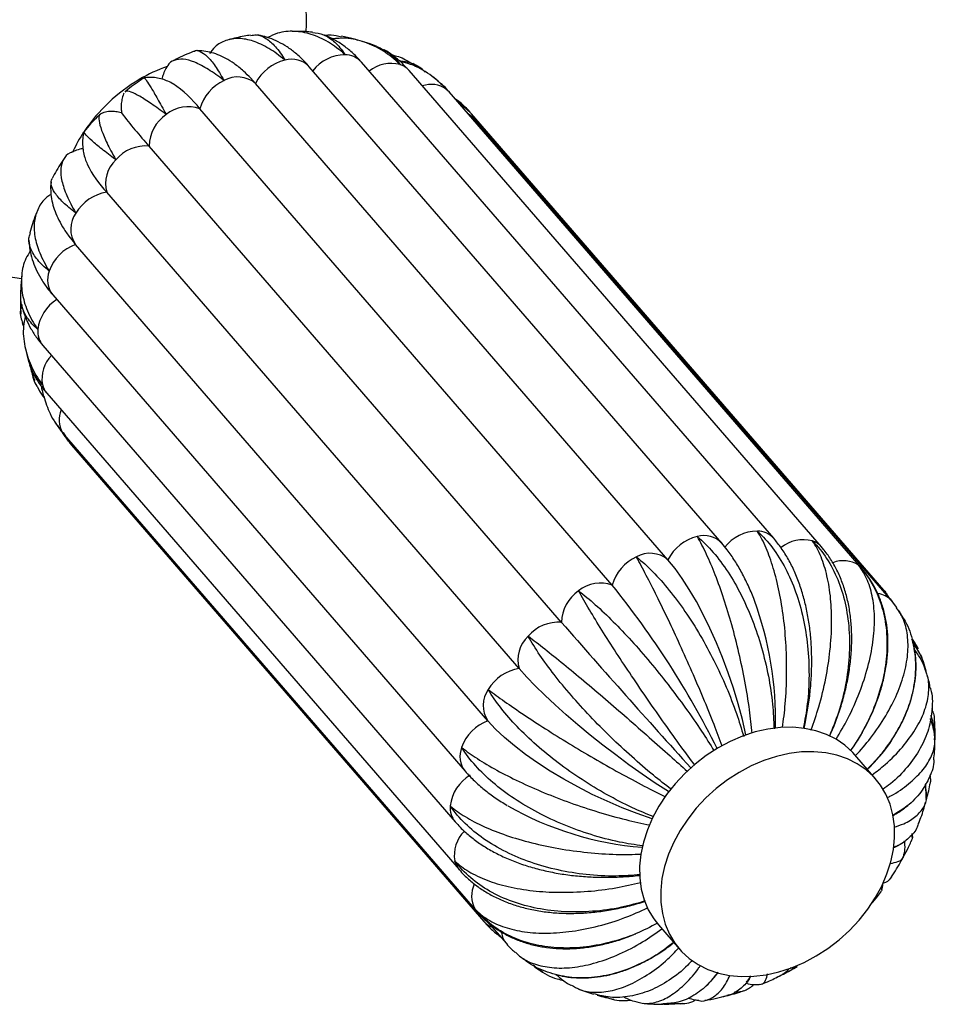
# Paper-space layout '_Normal a' of a CAD drawing. Header units: millimetres. Extents: x -353 to 353, y -227 to 1579.
# Tile 3 of 4: x -6 to 205, y -227 to 0. Entities that reach past the tile are written whole.
import ezdxf

# ---------------------------------------------------------------- set-up
doc = ezdxf.new("R2010")
doc.units = ezdxf.units.MM

psp = doc.layouts.new('_Normal a')

# ---------------------------------------------------------------- linework, layer by layer
at = {"color": 7, "linetype": 'Continuous', "lineweight": 25}
for p, q in [((155.94, -120.85), (60.68, -10.85)), ((167.97, -119.76), (72.7, -9.76)), ((48.25, -14.7), (47.1, -13.43)), ((178.98, -121.74), (83.72, -11.74)), ((90.35, -14.1), (89.08, -13.13)), ((143.51, -124.7), (48.25, -14.7)), ((188.25, -126.64), (92.99, -16.64)), ((130.66, -130.58), (35.4, -20.58)), ((193.42, -131.74), (98.16, -21.74)), ((98.29, -21.89), (98.16, -21.74)), ((195.13, -134.15), (99.87, -24.15)), ((118.94, -139.16), (23.67, -29.16)), ((109.14, -149.84), (13.88, -39.84)), ((6.67, -51.89), (6.43, -51.6)), ((101.94, -161.89), (6.67, -51.89)), ((1.4, -63.53), (96.67, -173.53)), ((-4.95, -75.66), (-4.2, -78.93)), ((-0.88, -75.24), (94.38, -185.24)), ((-3.56, -80.64), (-3.86, -79.75)), ((0.02, -86.26), (95.28, -196.26)), ((1.84, -92.75), (2.44, -93.74)), ((2.8, -94.26), (4.05, -95.85)), ((3.85, -95.3), (5.39, -97.75)), ((4.05, -95.85), (99.31, -205.85)), ((5.07, -97.3), (4.3, -96.15)), ((5.03, -97.33), (5.26, -97.61)), ((5.37, -97.77), (5.76, -98.26)), ((5.63, -98.11), (5.76, -98.26)), ((5.76, -98.26), (101.03, -208.26)), ((193.82, -132.23), (193.42, -131.74)), ((194.14, -132.68), (193.92, -132.39)), ((196.38, -135.73), (195.13, -134.15)), ((199.98, -143.39), (201.36, -145.28)), ((191.55, -175.36), (186.67, -169.73)), ((203.2, -179.86), (203.11, -176.35)), ((196.38, -190.83), (197.37, -190.28)), ((192.72, -200.39), (192.9, -201.06)), ((101.79, -208.27), (106.2, -213.36)), ((141.32, -209), (146.2, -214.64)), ((122.87, -223.84), (126.29, -225))]:
    psp.add_line(p, q, dxfattribs=at)
at = {"color": 8, "linetype": 'Continuous', "lineweight": 25}
for p, q in [((4.05, -95.85), (3.66, -95.33)), ((193.55, -131.89), (193.42, -131.74)), ((99.31, -205.85), (98.92, -205.33))]:
    psp.add_line(p, q, dxfattribs=at)
at = {"color": 8, "linetype": 'Continuous', "lineweight": 25, "flags": 128}
for points in [[(92.32, -16.01), (92.95, -16.6), (92.99, -16.64)], [(98.92, -22.97), (98.76, -22.62), (98.29, -21.89)], [(187.59, -126.01), (188.21, -126.6), (188.25, -126.64)], [(194.24, -133.12), (194.02, -132.62), (193.55, -131.89)]]:
    psp.add_lwpolyline(points, dxfattribs=at)
at = {"color": 7, "linetype": 'Continuous', "lineweight": 25, "flags": 128}
for points in [[(161.55, -165.16), (161.55, -165.14), (160.71, -161.59), (159.73, -158), (158.63, -154.4), (157.42, -150.82), (156.11, -147.29), (154.71, -143.86), (153.23, -140.54), (151.69, -137.37), (150.09, -134.38), (148.46, -131.59), (146.82, -129.03), (145.16, -126.73), (143.51, -124.7)], [(143.68, -178.3), (143.62, -178.26), (140.61, -176.29), (137.57, -174.2), (134.52, -172.03), (131.48, -169.79), (128.48, -167.5), (125.56, -165.18), (122.73, -162.85), (120.03, -160.53), (117.47, -158.24), (115.08, -156.01), (112.88, -153.85), (110.9, -151.79), (109.14, -149.84)], [(139.86, -184.54), (136.4, -183.33), (132.93, -181.97), (129.46, -180.49), (126.04, -178.89), (122.7, -177.18), (119.45, -175.39), (116.34, -173.54), (113.39, -171.63), (110.63, -169.68), (108.08, -167.71), (105.77, -165.75), (103.72, -163.8), (101.94, -161.89)], [(186.67, -169.73), (186.21, -169.22), (184.42, -167.56), (182.38, -166.16), (180.13, -165.03), (177.69, -164.19), (175.09, -163.64), (172.36, -163.4), (169.53, -163.46), (166.63, -163.82), (163.71, -164.48), (160.78, -165.44), (157.9, -166.67), (155.09, -168.17), (152.38, -169.92), (149.81, -171.9), (147.4, -174.08), (145.19, -176.44), (143.2, -178.95), (141.45, -181.58), (139.97, -184.31), (138.77, -187.1), (137.86, -189.91), (137.26, -192.71), (136.98, -195.48), (137.01, -198.17), (137.36, -200.76), (138.02, -203.22), (138.98, -205.52), (140.24, -207.62), (141.32, -209)], [(159.97, -173.8), (157.26, -175.55), (154.69, -177.53), (152.28, -179.71), (150.07, -182.07), (148.08, -184.59), (146.33, -187.22), (144.85, -189.95), (143.65, -192.73), (142.74, -195.54), (142.14, -198.35), (141.86, -201.11), (141.89, -203.81), (142.24, -206.4), (142.9, -208.86), (143.86, -211.15), (145.12, -213.26), (146.66, -215.15), (148.45, -216.8), (150.49, -218.2), (152.74, -219.33), (155.18, -220.17), (157.78, -220.72), (160.51, -220.97), (163.34, -220.91), (166.24, -220.55), (169.16, -219.88), (172.08, -218.93), (174.97, -217.7), (177.78, -216.2), (180.49, -214.45), (183.06, -212.47), (185.47, -210.29), (187.68, -207.93), (189.67, -205.41), (191.42, -202.78), (192.9, -200.05), (194.1, -197.27), (195.01, -194.46), (195.61, -191.65), (195.89, -188.89), (195.86, -186.19), (195.51, -183.6), (194.85, -181.14), (193.89, -178.85), (192.63, -176.74), (191.09, -174.85), (189.3, -173.2), (187.26, -171.8), (185.01, -170.67), (182.57, -169.83), (179.97, -169.28), (177.24, -169.03), (174.41, -169.09), (171.51, -169.45), (168.59, -170.12), (165.67, -171.07), (162.78, -172.3), (159.97, -173.8)]]:
    psp.add_lwpolyline(points, dxfattribs=at)
at = {"color": 7, "linetype": 'Continuous', "lineweight": 25}
for centre, radius, start, end in [((0, 0), 60, 357.3286, 23.3002), ((39.96, -45.17), 36.45, 109.3992, 120.6082), ((57.38, -19.28), 10.21, 103.2035, 153.3256), ((44.14, -19.67), 6.46, 50.4453, 119.4296), ((41.36, -47.75), 39.37, 120.4522, 146.1706), ((14.11, -37.18), 27, 37.9377, 56.0311), ((45.05, -23.17), 9.99, 114.112, 165.0214), ((32.65, -27.94), 7.85, 69.5012, 129.6628), ((97.03, 38.29), 99.66, 216.8854, 222.5992), ((32.68, -29.36), 9.01, 124.0486, 178.738), ((37.79, -45.3), 35.04, 146.5732, 154.8311), ((22.94, -38.34), 9.21, 85.4613, 139.3246), ((32.45, -22.11), 25.68, 205.9217, 223.6593), ((21.23, -37.84), 7.62, 133.7259, 195.1868), ((0, 0), 60, 216.6998, 264.4618), ((15.42, -49.8), 10.08, 98.797, 149.3751), ((11.81, -48.32), 6.25, 144.1813, 214.7408), ((10.19, -61.43), 10.17, 110.2307, 160.5049), ((164.29, -127.68), 9.61, 90.6548, 142.9523), ((152.64, -129.28), 10.21, 103.2035, 153.3256), ((140.31, -133.17), 9.99, 114.112, 165.0214), ((139.4, -129.67), 6.46, 50.4453, 119.4296), ((127.91, -137.94), 7.85, 69.5012, 129.6628), ((-30.02, -260.44), 206.59, 26.4899, 38.9439), ((127.94, -139.36), 9.01, 124.0486, 178.738), ((87.81, -161.8), 80.59, 358.7466, 20.1152), ((118.21, -148.34), 9.21, 85.4613, 139.3246), ((1858.67, 1376.7), 2307.49, 221.06618, 222.18254), ((116.49, -147.84), 7.62, 133.7259, 195.1868), ((110.68, -159.8), 10.08, 98.797, 149.3751), ((107.08, -158.32), 6.25, 144.1813, 214.7408), ((105.45, -171.43), 10.17, 110.2307, 160.5049), ((102.61, -182.63), 9.44, 120.45, 173.3896), ((143.53, -116.74), 74.61, 240.2891, 265.4181)]:
    psp.add_arc(centre, radius, start, end, dxfattribs=at)
at = {"color": 8, "linetype": 'Continuous', "lineweight": 25}
for centre, radius, start, end in [((69.02, -17.67), 9.59, 90.636, 141.9898), ((68.9, -13.21), 5.13, 42.1844, 89.8162), ((56.62, -14.7), 5.59, 43.4735, 106.3807), ((79.57, -18.31), 8.21, 75.4757, 128.0899), ((80.15, -14.87), 4.76, 41.2549, 71.8255), ((88.81, -21.16), 6.23, 55.6468, 108.9996), ((96.4, -27.16), 4.6, 40.9798, 61.3639), ((5.87, -60.08), 5.65, 158.8108, 217.7476), ((7.31, -72.62), 9.41, 121.8484, 173.4245), ((3.03, -71.99), 5.09, 174.9124, 219.6882), ((6.85, -83), 7.94, 136.3884, 189.111), ((3.58, -83.2), 4.69, 193.0042, 220.6658), ((8.84, -92.39), 5.95, 157.3671, 209.5893), ((9.26, -95.22), 4.64, 221.0556, 240.9682), ((164.16, -123.21), 5.13, 42.1394, 89.8175), ((151.89, -124.7), 5.59, 43.4818, 106.3802), ((174.83, -128.33), 8.24, 75.5182, 128.8716), ((175.41, -124.87), 4.76, 41.4448, 71.8232), ((184.03, -131.25), 6.33, 55.8431, 112.2286), ((191.44, -137.44), 4.95, 41.6357, 83.1945), ((101.13, -170.08), 5.65, 158.8116, 217.7289), ((98.29, -181.99), 5.08, 174.9113, 219.733), ((102.15, -193.01), 7.98, 135.1801, 189.0392), ((98.84, -193.21), 4.69, 193.0011, 220.9693), ((104.46, -202.35), 6.29, 154.2264, 208.2727), ((104.58, -205.16), 4.72, 221.174, 249.4147), ((109.91, -210.22), 4.86, 186.9001, 220.2686)]:
    psp.add_arc(centre, radius, start, end, dxfattribs=at)
at = {"color": 7, "linetype": 'Continuous', "lineweight": 25}
for points, knots in [([(55.05, -9.34), (55.02, -9.32), (53.77, -8.26), (51.26, -6.45), (47.7, -4.79), (44.35, -4.16), (41.37, -4.65), (39.08, -5.84), (38.01, -7.25), (37.61, -7.78)], [0, 0, 0, 0, 0.003592, 0.18008, 0.361688, 0.538178, 0.719807, 0.895942, 1, 1, 1, 1]), ([(47.12, -3.55), (46.61, -3.63), (44.92, -3.88), (43.25, -4.31), (42.08, -4.62)], [0, 0, 0, 0, 0.298013, 1, 1, 1, 1]), ([(47.14, -3.65), (47.55, -3.56), (48.7, -3.31), (50.65, -4.15), (52.89, -6.07), (54.33, -8.1), (55.03, -9.31), (55.05, -9.34)], [0, 0, 0, 0, 0.154498, 0.437147, 0.71179, 0.99441, 1, 1, 1, 1]), ([(60.68, -10.85), (60.33, -10.46), (59.33, -9.34), (57.63, -7.77), (55.59, -6.25), (53.56, -5.08), (51.5, -4.22), (49.84, -3.7), (48.85, -3.58), (48.59, -3.55)], [0, 0, 0, 0, 0.10529, 0.301404, 0.472424, 0.635871, 0.792582, 0.944082, 1, 1, 1, 1]), ([(68.92, -8.08), (68.89, -8.05), (67.65, -6.93), (65.08, -5), (61.16, -3.19), (57.2, -2.52), (53.78, -2.8), (51.8, -3.75), (51.03, -4.12)], [0, 0, 0, 0, 0.004311, 0.216085, 0.434003, 0.64578, 0.863724, 1, 1, 1, 1]), ([(61.4, -2.87), (60.27, -2.78), (58.72, -2.66), (57.16, -2.7), (56.73, -2.71)], [0, 0, 0, 0, 0.727422, 1, 1, 1, 1]), ([(61.4, -2.93), (62.26, -3.05), (64.1, -3.3), (66.63, -5.05), (68.18, -6.92), (68.9, -8.05), (68.92, -8.08)], [0, 0, 0, 0, 0.299965, 0.641546, 0.993047, 1, 1, 1, 1]), ([(72.7, -9.76), (72.33, -9.35), (71.32, -8.23), (69.54, -6.63), (67.32, -5.08), (65.28, -3.97), (63.95, -3.5), (63.44, -3.33)], [0, 0, 0, 0, 0.144382, 0.3874028, 0.6253022, 0.8566068, 1, 1, 1, 1]), ([(64.15, -3.59), (64.67, -3.53), (66.01, -3.37), (67.31, -3.72), (68.1, -3.94)], [0, 0, 0, 0, 0.390789, 1, 1, 1, 1]), ([(81.63, -10.35), (81.61, -10.33), (80.4, -9.13), (77.8, -7.04), (73.6, -5.05), (69.6, -4.1), (67.02, -4.33), (65.96, -4.42)], [0, 0, 0, 0, 0.00543, 0.272211, 0.546733, 0.813518, 1, 1, 1, 1]), ([(72, -4.77), (71.62, -4.65), (70.35, -4.25), (69.04, -4), (68.13, -3.83)], [0, 0, 0, 0, 0.304048, 1, 1, 1, 1]), ([(76.31, -6.18), (75.52, -5.87), (74.4, -5.43), (73.23, -5.12), (72.88, -5.02)], [0, 0, 0, 0, 0.699346, 1, 1, 1, 1]), ([(76.3, -6.2), (77.25, -6.62), (79.28, -7.53), (80.86, -9.27), (81.62, -10.33), (81.63, -10.35)], [0, 0, 0, 0, 0.461419, 0.989553, 1, 1, 1, 1]), ([(40.97, -14.05), (40.94, -14.03), (39.69, -13.04), (37.29, -11.33), (34.14, -9.69), (31.44, -8.96), (29.39, -9.28), (28.18, -9.96), (27.88, -10.77), (27.84, -10.87)], [0, 0, 0, 0, 0.003904, 0.195702, 0.393065, 0.584865, 0.78225, 0.973665, 1, 1, 1, 1]), ([(34.1, -7.28), (33.85, -7.37), (32.26, -7.97), (30.62, -8.73), (29.27, -9.47), (29.19, -9.51)], [0, 0, 0, 0, 0.1459579, 0.9516162, 1, 1, 1, 1]), ([(34.1, -7.27), (34.1, -7.26), (34.45, -6.91), (35.44, -7.23), (37.03, -8.29), (38.9, -10.57), (40.24, -12.75), (40.95, -14.03), (40.97, -14.05)], [0, 0, 0, 0, 0.005434, 0.249291, 0.500251, 0.744103, 0.995036, 1, 1, 1, 1]), ([(47.16, -13.52), (46.61, -12.96), (45.37, -11.7), (43.46, -10.19), (41.46, -8.93), (39.58, -8.05), (37.72, -7.47), (36.09, -7.17), (35.07, -7.18), (34.69, -7.18)], [0, 0, 0, 0, 0.15858, 0.355725, 0.517304, 0.663427, 0.797889, 0.924444, 1, 1, 1, 1]), ([(83.72, -11.74), (83.33, -11.3), (82.33, -10.19), (80.52, -8.63), (78.98, -7.48), (78.09, -7.02), (78, -6.97)], [0, 0, 0, 0, 0.231484, 0.596769, 0.957918, 1, 1, 1, 1]), ([(79.75, -8.14), (80.26, -8.24), (81.97, -8.6), (83.47, -9.53), (84.53, -10.18)], [0, 0, 0, 0, 0.2944514, 1, 1, 1, 1]), ([(27.81, -10.85), (27.72, -10.99), (27.35, -11.53), (26.95, -12.52), (26.73, -13.33), (26.63, -13.71)], [0, 0, 0, 0, 0.144234, 0.58894, 1, 1, 1, 1]), ([(87.42, -12.08), (87.22, -11.88), (86.14, -10.81), (84.09, -9.88), (82.03, -9.57), (81.33, -9.47)], [0, 0, 0, 0, 0.130325, 0.708131, 1, 1, 1, 1]), ([(92.32, -16.01), (92.3, -15.99), (91.14, -14.73), (88.55, -12.52), (84.92, -10.42), (82.42, -9.83), (81.59, -9.64)], [0, 0, 0, 0, 0.007936, 0.39783, 0.799037, 1, 1, 1, 1]), ([(86.51, -11.34), (86.18, -11.11), (85.55, -10.66), (84.88, -10.3), (84.56, -10.12)], [0, 0, 0, 0, 0.527643, 1, 1, 1, 1]), ([(22.49, -13.46), (22.28, -13.59), (20.83, -14.51), (19.35, -15.6), (18.14, -16.62), (18.07, -16.68)], [0, 0, 0, 0, 0.1343227, 0.9433566, 1, 1, 1, 1]), ([(29.3, -14.86), (28.89, -14.63), (28.1, -14.21), (26.75, -13.71), (25.32, -13.4), (23.91, -13.27), (22.96, -13.39), (22.53, -13.45)], [0, 0, 0, 0, 0.235058, 0.450946, 0.65103, 0.843017, 1, 1, 1, 1]), ([(22.54, -13.51), (22.53, -13.49), (22.53, -13.32), (23.03, -13.99), (24.04, -15.55), (25.58, -18.19), (26.89, -20.53), (27.62, -21.87), (27.63, -21.89)], [0, 0, 0, 0, 0.04166, 0.276635, 0.518454, 0.753424, 0.995217, 1, 1, 1, 1]), ([(90.3, -14.17), (91.01, -14.72), (91.73, -15.28), (92.31, -16), (92.32, -16.01)], [0, 0, 0, 0, 0.972877, 1, 1, 1, 1]), ([(92.99, -16.64), (92.6, -16.2), (91.97, -15.48), (91.24, -14.86), (90.96, -14.62)], [0, 0, 0, 0, 0.615519, 1, 1, 1, 1]), ([(17.89, -16.94), (17.85, -17.01), (17.61, -17.47), (17.37, -18.4), (17.19, -19.64), (17.19, -20.73), (17.31, -21.37), (17.36, -21.63)], [0, 0, 0, 0, 0.047764, 0.325524, 0.58619, 0.8298, 1, 1, 1, 1]), ([(27.63, -21.89), (27.61, -21.88), (26.39, -20.95), (24.12, -19.3), (21.39, -17.56), (19.41, -16.63), (18.33, -16.37), (18.17, -16.69), (18.13, -16.76)], [0, 0, 0, 0, 0.004658, 0.233474, 0.468931, 0.697751, 0.933234, 1, 1, 1, 1]), ([(98.16, -21.74), (97.76, -21.3), (96.75, -20.2), (95.51, -19.05), (94.6, -18.42), (94.43, -18.31)], [0, 0, 0, 0, 0.347093, 0.884119, 1, 1, 1, 1]), ([(94.45, -18.33), (95.77, -19.42), (97.13, -20.54), (98.27, -21.87), (98.29, -21.89)], [0, 0, 0, 0, 0.98045, 1, 1, 1, 1]), ([(98.29, -21.89), (98.27, -21.88), (97.49, -21), (96.5, -20.27), (95.52, -19.57)], [0, 0, 0, 0, 0.021073, 1, 1, 1, 1]), ([(12.4, -21.77), (12.17, -22), (10.86, -23.26), (9.62, -24.6), (8.69, -25.78), (8.69, -25.78)], [0, 0, 0, 0, 0.178739, 0.996894, 1, 1, 1, 1]), ([(12.84, -21.62), (12.6, -21.7), (12.05, -21.89), (12, -23.21), (12.57, -25.39), (13.87, -28.42), (15.17, -30.92), (15.95, -32.31), (15.96, -32.34)], [0, 0, 0, 0, 0.150838, 0.359043, 0.573314, 0.781515, 0.995762, 1, 1, 1, 1]), ([(17.35, -21.52), (17.31, -21.5), (16.88, -21.35), (15.95, -21.2), (14.61, -21.16), (13.53, -21.28), (12.95, -21.5), (12.81, -21.55)], [0, 0, 0, 0, 0.032967, 0.305592, 0.598058, 0.906207, 1, 1, 1, 1]), ([(99.87, -24.15), (99.48, -23.71), (98.71, -22.84), (97.83, -22.1), (97.4, -21.73)], [0, 0, 0, 0, 0.509671, 1, 1, 1, 1]), ([(8.68, -25.85), (8.63, -26.01), (8.41, -26.66), (8.29, -27.83), (8.29, -29.31), (8.51, -30.76), (8.87, -32.13), (9.21, -32.96), (9.39, -33.37)], [0, 0, 0, 0, 0.053121, 0.229086, 0.408145, 0.596004, 0.800959, 1, 1, 1, 1]), ([(15.96, -32.34), (15.94, -32.32), (14.76, -31.43), (12.65, -29.8), (10.34, -27.87), (9.01, -26.56), (8.49, -25.89), (8.68, -25.86), (8.69, -25.86)], [0, 0, 0, 0, 0.004889, 0.245079, 0.492239, 0.732433, 0.979621, 1, 1, 1, 1]), ([(5.86, -30.62), (5.71, -30.66), (4.75, -30.93), (3.79, -32.15), (3.1, -34.29), (3.38, -37.13), (4.54, -40.57), (5.89, -43.22), (6.73, -44.64), (6.74, -44.66)], [0, 0, 0, 0, 0.035181, 0.229254, 0.418233, 0.612716, 0.801691, 0.996153, 1, 1, 1, 1]), ([(8.39, -29.79), (8.38, -29.79), (7.9, -29.84), (7.03, -30.06), (6.18, -30.43), (5.84, -30.58)], [0, 0, 0, 0, 0.0150748, 0.5965935, 1, 1, 1, 1]), ([(4.02, -32.08), (3.81, -32.38), (2.79, -33.86), (1.93, -35.43), (1.24, -36.68)], [0, 0, 0, 0, 0.203315, 1, 1, 1, 1]), ([(1.05, -37.4), (1.02, -37.59), (0.88, -38.43), (0.93, -39.92), (1.18, -41.85), (1.73, -43.81), (2.54, -45.81), (3.67, -47.88), (4.98, -49.83), (6.01, -51.08), (6.46, -51.62)], [0, 0, 0, 0, 0.036889, 0.156843, 0.280763, 0.411581, 0.552403, 0.705747, 0.871608, 1, 1, 1, 1]), ([(6.74, -44.66), (6.72, -44.65), (5.6, -43.79), (3.64, -42.13), (1.76, -39.95), (0.84, -38.06), (1.12, -37.14), (1.25, -36.69)], [0, 0, 0, 0, 0.005037, 0.252506, 0.507155, 0.754628, 1, 1, 1, 1]), ([(1.02, -40.36), (0.69, -40.57), (-0.66, -41.4), (-2.03, -43.46), (-3.01, -46.49), (-2.89, -49.97), (-1.75, -53.82), (-0.31, -56.58), (0.59, -58.01), (0.6, -58.04)], [0, 0, 0, 0, 0.06246, 0.251046, 0.434682, 0.623666, 0.807298, 0.996262, 1, 1, 1, 1]), ([(-2.3, -44.48), (-2.38, -44.65), (-3.01, -46.2), (-3.54, -47.83), (-3.9, -49.3), (-3.91, -49.33)], [0, 0, 0, 0, 0.1115476, 0.9817328, 1, 1, 1, 1]), ([(0.6, -58.04), (0.58, -58.02), (-0.47, -57.18), (-2.27, -55.45), (-3.78, -52.92), (-4.31, -50.84), (-3.9, -49.73), (-3.77, -49.36)], [0, 0, 0, 0, 0.005747, 0.288105, 0.578655, 0.861016, 1, 1, 1, 1]), ([(-4.09, -50.94), (-4.03, -51.67), (-3.91, -53.16), (-3.35, -55.37), (-2.52, -57.57), (-1.39, -59.75), (-0.08, -61.75), (0.95, -62.98), (1.4, -63.53)], [0, 0, 0, 0, 0.158757, 0.323565, 0.492822, 0.668277, 0.851037, 1, 1, 1, 1]), ([(-3.78, -53.42), (-4.14, -53.98), (-5.23, -55.69), (-5.91, -58.95), (-5.84, -63.02), (-4.58, -67.26), (-3.03, -70.09), (-2.05, -71.51), (-2.03, -71.54)], [0, 0, 0, 0, 0.106535, 0.325603, 0.551052, 0.770116, 0.995541, 1, 1, 1, 1]), ([(-5.74, -59.07), (-5.85, -60.11), (-6.02, -61.62), (-6.02, -63.14), (-6.02, -63.61)], [0, 0, 0, 0, 0.6894732, 1, 1, 1, 1]), ([(-2.03, -71.54), (-2.05, -71.52), (-3.04, -70.67), (-4.64, -68.85), (-5.95, -66.17), (-5.95, -64.37), (-5.95, -63.61)], [0, 0, 0, 0, 0.007307, 0.366296, 0.735701, 1, 1, 1, 1]), ([(-5.79, -65.75), (-5.83, -65.89), (-6.22, -67.17), (-6.14, -68.63), (-5.62, -69.84), (-5.55, -70.01)], [0, 0, 0, 0, 0.089915, 0.866118, 1, 1, 1, 1]), ([(-6.01, -63.7), (-6.04, -64.35), (-6.1, -65.78), (-5.99, -67.2), (-5.93, -67.97)], [0, 0, 0, 0, 0.458894, 1, 1, 1, 1]), ([(-5.8, -65.69), (-5.74, -66.03), (-5.5, -67.19), (-4.78, -69.11), (-3.66, -71.4), (-2.35, -73.45), (-1.34, -74.69), (-0.88, -75.24)], [0, 0, 0, 0, 0.097343, 0.330686, 0.565913, 0.804716, 1, 1, 1, 1]), ([(-5.62, -70.02), (-5.6, -70.1), (-5.53, -70.41), (-5.41, -70.7), (-5.32, -70.92)], [0, 0, 0, 0, 0.260079, 1, 1, 1, 1]), ([(-4.93, -68.55), (-5.09, -69.29), (-5.58, -71.59), (-5.18, -75.43), (-3.78, -79.96), (-2.07, -82.83), (-1.01, -84.23), (-0.99, -84.26)], [0, 0, 0, 0, 0.135308, 0.424373, 0.705249, 0.994283, 1, 1, 1, 1]), ([(-0.99, -84.26), (-1.01, -84.24), (-1.92, -83.37), (-3.29, -81.71), (-3.85, -79.74), (-4.09, -78.9)], [0, 0, 0, 0, 0.011526, 0.577769, 1, 1, 1, 1]), ([(-3.65, -80.67), (-3.51, -81.2), (-3.26, -82.12), (-2.9, -82.99), (-2.75, -83.35)], [0, 0, 0, 0, 0.589144, 1, 1, 1, 1]), ([(-3.58, -80.59), (-3.51, -80.77), (-3.11, -81.78), (-2.09, -83.49), (-0.91, -85.17), (-0.15, -86.06), (0.02, -86.26)], [0, 0, 0, 0, 0.086875, 0.484138, 0.881108, 1, 1, 1, 1]), ([(-3.36, -81.11), (-3.36, -81.13), (-3.33, -82.44), (-2.92, -83.68), (-2.19, -84.68), (-2.17, -84.71)], [0, 0, 0, 0, 0.017157, 0.967618, 1, 1, 1, 1]), ([(-2.17, -84.71), (-1.81, -85.4), (-1.32, -86.34), (-0.68, -87.18), (-0.51, -87.4)], [0, 0, 0, 0, 0.730826, 1, 1, 1, 1]), ([(-1.22, -84.64), (-1.18, -84.97), (-1.08, -85.76), (-0.84, -86.51), (-0.7, -86.95)], [0, 0, 0, 0, 0.4147167, 1, 1, 1, 1]), ([(-0.67, -86.96), (-0.24, -88.31), (0.7, -91.29), (2.51, -93.94), (3.64, -95.3), (3.66, -95.33)], [0, 0, 0, 0, 0.45036, 0.989338, 1, 1, 1, 1]), ([(3.66, -95.33), (3.64, -95.31), (3.2, -94.82), (2.87, -94.24), (2.55, -93.68)], [0, 0, 0, 0, 0.0375756, 1, 1, 1, 1]), ([(3.59, -95.27), (3.68, -95.44), (3.87, -95.78), (4.11, -96.09), (4.23, -96.24)], [0, 0, 0, 0, 0.492142, 1, 1, 1, 1]), ([(169.99, -163.46), (170.23, -161.65), (170.75, -157.63), (171.01, -151.24), (170.88, -144.51), (170.3, -138.07), (169.3, -131.99), (167.94, -126.56), (166.23, -121.82), (164.91, -119.24), (164.19, -118.1), (164.18, -118.08)], [0, 0, 0, 0, 0.105636, 0.234403, 0.359589, 0.488407, 0.613844, 0.742935, 0.86837, 0.997447, 1, 1, 1, 1]), ([(164.18, -118.08), (164.2, -118.1), (165.44, -119.23), (167.79, -121.84), (170.75, -126.57), (173.15, -132.08), (174.87, -138.13), (175.91, -144.64), (176.22, -151.31), (175.89, -157.76), (175.14, -161.78), (174.79, -163.65)], [0, 0, 0, 0, 0.002553, 0.127969, 0.257023, 0.382441, 0.511511, 0.636676, 0.765474, 0.890595, 1, 1, 1, 1]), ([(162.99, -164.77), (162.8, -162.99), (162.39, -159.07), (161.34, -152.79), (159.96, -146.16), (158.32, -139.76), (156.47, -133.66), (154.49, -128.15), (152.42, -123.28), (151.02, -120.57), (150.32, -119.36), (150.31, -119.34)], [0, 0, 0, 0, 0.1065674, 0.2352005, 0.3602556, 0.48894, 0.6142465, 0.743203, 0.8685067, 0.9974494, 1, 1, 1, 1]), ([(150.31, -119.34), (150.33, -119.36), (151.59, -120.42), (154.05, -122.89), (157.44, -127.41), (160.5, -132.74), (163.11, -138.61), (165.24, -144.96), (166.79, -151.49), (167.79, -157.86), (167.95, -161.85), (168.03, -163.73)], [0, 0, 0, 0, 0.002549, 0.127756, 0.256597, 0.381806, 0.510661, 0.635618, 0.764202, 0.889116, 1, 1, 1, 1]), ([(175.62, -160.32), (175.73, -159.71), (176.08, -157.89), (176.44, -154.82), (176.71, -151.15), (176.77, -147.51), (176.64, -143.92), (176.3, -140.39), (175.74, -136.95), (174.98, -133.63), (174, -130.44), (172.8, -127.42), (171.39, -124.59), (169.79, -122.01), (168.56, -120.5), (167.97, -119.76)], [0, 0, 0, 0, 0.039831, 0.118899, 0.198051, 0.277365, 0.356921, 0.436794, 0.51705, 0.597734, 0.678845, 0.760307, 0.841853, 0.92301, 1, 1, 1, 1]), ([(176.57, -164.04), (177.2, -162.26), (178.59, -158.34), (180.05, -152.13), (181.07, -145.63), (181.44, -139.42), (181.21, -133.58), (180.37, -128.38), (178.96, -123.88), (177.66, -121.44), (176.91, -120.37), (176.89, -120.35)], [0, 0, 0, 0, 0.107054, 0.235617, 0.360604, 0.489218, 0.614457, 0.743343, 0.868578, 0.997451, 1, 1, 1, 1]), ([(176.89, -120.35), (176.92, -120.38), (178.12, -121.58), (180.33, -124.31), (182.86, -129.14), (184.6, -134.68), (185.48, -140.68), (185.51, -147.07), (184.66, -153.56), (183.13, -159.79), (181.55, -163.63), (180.81, -165.42)], [0, 0, 0, 0, 0.002552, 0.127929, 0.256944, 0.382323, 0.511352, 0.636479, 0.765237, 0.89032, 1, 1, 1, 1]), ([(163.5, -134.14), (163.45, -133.99), (163.01, -132.75), (162.04, -130.57), (160.6, -127.64), (158.99, -124.9), (157.44, -122.64), (156.37, -121.37), (155.94, -120.85)], [0, 0, 0, 0, 0.029429, 0.233565, 0.439715, 0.648169, 0.85896, 1, 1, 1, 1]), ([(180.86, -165.45), (181.06, -165.01), (181.79, -163.44), (182.82, -160.68), (183.94, -157.18), (184.83, -153.66), (185.48, -150.13), (185.88, -146.63), (186.03, -143.17), (185.92, -139.78), (185.54, -136.48), (184.89, -133.31), (183.97, -130.29), (182.79, -127.47), (181.35, -124.86), (180.04, -122.99), (179.2, -122), (178.98, -121.74)], [0, 0, 0, 0, 0.028494, 0.101112, 0.173848, 0.246749, 0.319851, 0.393178, 0.466728, 0.540461, 0.614249, 0.687876, 0.761069, 0.83351, 0.904898, 0.975022, 1, 1, 1, 1]), ([(156.07, -167.75), (155.46, -166.11), (154.11, -162.52), (151.72, -156.67), (149.06, -150.45), (146.33, -144.36), (143.58, -138.47), (140.94, -133.05), (138.45, -128.16), (136.95, -125.36), (136.24, -124.07), (136.23, -124.05)], [0, 0, 0, 0, 0.1075948, 0.23608, 0.3609913, 0.4895277, 0.6146901, 0.7434983, 0.8686579, 0.9974523, 1, 1, 1, 1]), ([(136.23, -124.05), (136.25, -124.07), (137.5, -125.06), (140.05, -127.37), (143.82, -131.61), (147.53, -136.59), (151.01, -142.07), (154.23, -148.01), (157.04, -154.1), (159.38, -160.03), (160.49, -163.75), (161.02, -165.49)], [0, 0, 0, 0, 0.002547, 0.127684, 0.256452, 0.381591, 0.510374, 0.635261, 0.763772, 0.888616, 1, 1, 1, 1]), ([(182.36, -166.16), (183.3, -164.57), (185.4, -161.04), (187.87, -155.39), (189.83, -149.43), (191, -143.71), (191.37, -138.32), (190.94, -133.5), (189.72, -129.31), (188.4, -127.04), (187.6, -126.03), (187.59, -126.01)], [0, 0, 0, 0, 0.104804, 0.233691, 0.358993, 0.487931, 0.613485, 0.742696, 0.868247, 0.997444, 1, 1, 1, 1]), ([(187.59, -126.01), (187.61, -126.04), (188.77, -127.31), (190.81, -130.12), (192.92, -134.94), (194.08, -140.34), (194.23, -146.08), (193.38, -152.09), (191.56, -158.08), (189.01, -163.79), (186.72, -167.24), (185.65, -168.86)], [0, 0, 0, 0, 0.002549, 0.127762, 0.256609, 0.381825, 0.510686, 0.63565, 0.76424, 0.88916, 1, 1, 1, 1]), ([(185.68, -168.87), (185.96, -168.46), (186.97, -167.07), (188.46, -164.58), (190.13, -161.42), (191.53, -158.19), (192.68, -154.93), (193.54, -151.66), (194.11, -148.4), (194.38, -145.18), (194.34, -142.03), (193.99, -138.98), (193.34, -136.07), (192.4, -133.32), (191.17, -130.75), (189.79, -128.52), (188.73, -127.22), (188.25, -126.64)], [0, 0, 0, 0, 0.028854, 0.100525, 0.172368, 0.244386, 0.316551, 0.388781, 0.460919, 0.532766, 0.60408, 0.67461, 0.744148, 0.812583, 0.879926, 0.946309, 1, 1, 1, 1]), ([(149.7, -172.15), (148.68, -170.77), (146.44, -167.72), (142.8, -162.63), (138.92, -157.09), (135.14, -151.56), (131.51, -146.09), (128.21, -140.92), (125.28, -136.12), (123.65, -133.26), (122.91, -131.92), (122.9, -131.89)], [0, 0, 0, 0, 0.107721, 0.236188, 0.361082, 0.4896, 0.614745, 0.743535, 0.868677, 0.997453, 1, 1, 1, 1]), ([(122.9, -131.89), (122.92, -131.91), (124.15, -132.85), (126.74, -135), (130.82, -138.87), (135.1, -143.38), (139.38, -148.3), (143.62, -153.57), (147.62, -158.94), (151.23, -164.13), (153.25, -167.33), (154.2, -168.84)], [0, 0, 0, 0, 0.002548, 0.12774, 0.256565, 0.381759, 0.510599, 0.635541, 0.764109, 0.889008, 1, 1, 1, 1]), ([(194.84, -133.79), (194.47, -133.17), (194.07, -132.51), (193.57, -131.92), (193.55, -131.89)], [0, 0, 0, 0, 0.9555519, 1, 1, 1, 1]), ([(193.55, -131.89), (193.57, -131.91), (193.7, -132.07), (193.81, -132.25), (193.89, -132.41)], [0, 0, 0, 0, 0.121092, 1, 1, 1, 1]), ([(195.59, -134.73), (195.5, -134.56), (195.31, -134.2), (195.05, -133.87), (194.91, -133.7)], [0, 0, 0, 0, 0.462284, 1, 1, 1, 1]), ([(186.88, -169.95), (188.06, -168.62), (190.7, -165.64), (193.92, -160.81), (196.59, -155.65), (198.31, -150.65), (199.11, -145.87), (198.91, -141.57), (197.99, -138.13), (196.78, -136.48), (196.29, -135.82)], [0, 0, 0, 0, 0.109343, 0.2447, 0.376291, 0.511702, 0.643558, 0.779254, 0.911108, 1, 1, 1, 1]), ([(197.37, -137.24), (197.31, -137.14), (197.12, -136.8), (196.89, -136.49), (196.73, -136.26)], [0, 0, 0, 0, 0.292061, 1, 1, 1, 1]), ([(197.27, -137.3), (197.64, -137.83), (198.98, -139.77), (200.23, -143.61), (200.95, -148.69), (200.51, -153.96), (199, -159.34), (196.44, -164.58), (193.29, -169.25), (190.69, -171.91), (189.57, -173.07)], [0, 0, 0, 0, 0.053631, 0.195959, 0.334276, 0.476621, 0.61466, 0.756705, 0.894695, 1, 1, 1, 1]), ([(144.26, -177.7), (142.9, -176.65), (139.91, -174.33), (135.18, -170.24), (130.23, -165.64), (125.51, -160.87), (121.09, -156), (117.17, -151.24), (113.81, -146.63), (112.02, -143.75), (111.24, -142.36), (111.22, -142.34)], [0, 0, 0, 0, 0.1069757, 0.23555, 0.360548, 0.4891735, 0.6144228, 0.7433203, 0.8685668, 0.9974505, 1, 1, 1, 1]), ([(111.22, -142.34), (111.25, -142.35), (112.43, -143.24), (115.02, -145.24), (119.34, -148.71), (124.08, -152.65), (129.03, -156.85), (134.14, -161.28), (139.18, -165.69), (143.89, -169.88), (146.69, -172.39), (148, -173.56)], [0, 0, 0, 0, 0.0025519, 0.1279219, 0.2569297, 0.3823015, 0.5113241, 0.6364438, 0.7651948, 0.8902708, 1, 1, 1, 1]), ([(189.61, -173.11), (189.78, -172.95), (190.81, -171.97), (192.48, -170.04), (194.57, -167.35), (196.38, -164.55), (197.91, -161.68), (199.13, -158.75), (200.02, -155.81), (200.59, -152.86), (200.83, -149.96), (200.72, -147.13), (200.41, -144.82), (200.02, -143.5), (199.89, -143.06)], [0, 0, 0, 0, 0.019409, 0.115214, 0.211241, 0.307332, 0.403225, 0.498588, 0.593032, 0.686182, 0.77777, 0.867702, 0.956081, 1, 1, 1, 1]), ([(201.35, -145.28), (201, -144.6), (200.59, -143.81), (200.06, -143.1), (200, -143.01)], [0, 0, 0, 0, 0.87062, 1, 1, 1, 1]), ([(203.29, -150.99), (202.92, -149.54), (202.26, -147.01), (200.74, -144.75), (200.09, -143.78)], [0, 0, 0, 0, 0.57393, 1, 1, 1, 1]), ([(202.77, -149.41), (202.69, -149.23), (202.29, -148.22), (201.51, -146.85), (200.69, -145.75), (200.4, -145.36)], [0, 0, 0, 0, 0.1246491, 0.6938011, 1, 1, 1, 1]), ([(202.86, -149.33), (202.82, -149.17), (202.58, -148.26), (202.23, -147.38), (201.93, -146.66)], [0, 0, 0, 0, 0.1718076, 1, 1, 1, 1]), ([(190.71, -174.38), (191.73, -173.6), (194.39, -171.57), (197.78, -168.01), (200.86, -163.87), (202.89, -159.76), (203.86, -155.75), (203.86, -152.25), (203.06, -150.29), (202.71, -149.44)], [0, 0, 0, 0, 0.09818, 0.256044, 0.409518, 0.567445, 0.721227, 0.879489, 1, 1, 1, 1]), ([(204.12, -154.34), (203.98, -153.59), (203.79, -152.48), (203.46, -151.41), (203.35, -151.07)], [0, 0, 0, 0, 0.687041, 1, 1, 1, 1]), ([(204.14, -154.34), (204.16, -154.41), (204.67, -155.96), (204.63, -159.17), (203.92, -163.78), (201.96, -168.34), (198.95, -172.59), (195.97, -175.75), (193.79, -177.27), (193.21, -177.68)], [0, 0, 0, 0, 0.0087533, 0.1919909, 0.3805644, 0.5634336, 0.75161, 0.9344154, 1, 1, 1, 1]), ([(140.11, -184.03), (138.51, -183.37), (134.96, -181.9), (129.39, -179), (123.58, -175.51), (118.11, -171.67), (113.03, -167.53), (108.58, -163.28), (104.82, -158.96), (102.86, -156.11), (102.02, -154.69), (102.01, -154.66)], [0, 0, 0, 0, 0.105322, 0.234134, 0.359364, 0.488227, 0.613709, 0.742845, 0.868323, 0.997446, 1, 1, 1, 1]), ([(102.01, -154.66), (102.03, -154.68), (103.15, -155.54), (105.7, -157.4), (110.14, -160.45), (115.21, -163.76), (120.66, -167.16), (126.44, -170.6), (132.28, -173.9), (137.89, -176.92), (141.33, -178.62), (142.94, -179.42)], [0, 0, 0, 0, 0.002551, 0.127876, 0.256837, 0.382163, 0.511139, 0.636214, 0.764918, 0.889949, 1, 1, 1, 1]), ([(204.8, -159.98), (204.78, -159.9), (204.72, -159.61), (204.6, -159.33), (204.52, -159.12)], [0, 0, 0, 0, 0.275208, 1, 1, 1, 1]), ([(174.94, -163.65), (175.06, -163.15), (175.34, -162.05), (175.52, -160.93), (175.62, -160.32)], [0, 0, 0, 0, 0.461377, 1, 1, 1, 1]), ([(204.99, -164.31), (204.92, -163.97), (204.73, -162.98), (204.36, -162.04), (204.12, -161.43)], [0, 0, 0, 0, 0.34749, 1, 1, 1, 1]), ([(205.12, -166.3), (205.16, -165.28), (205.22, -163.42), (204.55, -161.53), (204.25, -160.68)], [0, 0, 0, 0, 0.547143, 1, 1, 1, 1]), ([(204.48, -159.37), (204.67, -159.75), (205.09, -160.59), (205.05, -161.52), (205.02, -162.03)], [0, 0, 0, 0, 0.449263, 1, 1, 1, 1]), ([(205.22, -166.3), (205.23, -166.06), (205.3, -164.63), (205.21, -163.21), (205.14, -162.03)], [0, 0, 0, 0, 0.172363, 1, 1, 1, 1]), ([(194.18, -179.63), (194.46, -179.5), (196.4, -178.56), (199.19, -176.5), (202.37, -173.53), (204.39, -170.42), (205.41, -167.29), (205.13, -165.29), (205, -164.31)], [0, 0, 0, 0, 0.03248, 0.230024, 0.422074, 0.619698, 0.812134, 1, 1, 1, 1]), ([(137.74, -190.8), (135.94, -190.53), (131.98, -189.95), (125.81, -188.3), (119.43, -186.02), (113.43, -183.2), (107.87, -179.9), (103.01, -176.25), (98.92, -172.28), (96.79, -169.5), (95.88, -168.06), (95.87, -168.04)], [0, 0, 0, 0, 0.106827, 0.235423, 0.360442, 0.489089, 0.614359, 0.743278, 0.868545, 0.99745, 1, 1, 1, 1]), ([(95.87, -168.04), (95.89, -168.05), (96.95, -168.9), (99.4, -170.64), (103.87, -173.3), (109.09, -175.96), (114.83, -178.51), (121.04, -180.9), (127.41, -183), (133.63, -184.75), (137.52, -185.57), (139.36, -185.96)], [0, 0, 0, 0, 0.002548, 0.127724, 0.256531, 0.381709, 0.510531, 0.635457, 0.764008, 0.88889, 1, 1, 1, 1]), ([(204.92, -170.93), (204.99, -170.3), (205.18, -168.79), (205.19, -167.27), (205.2, -166.39)], [0, 0, 0, 0, 0.418331, 1, 1, 1, 1]), ([(204.95, -170.93), (204.95, -170.94), (205, -172.32), (204.08, -174.88), (202.08, -178.47), (199.21, -181.46), (196.65, -183.02), (195.51, -183.71)], [0, 0, 0, 0, 0.000737, 0.265915, 0.523071, 0.787691, 1, 1, 1, 1]), ([(96.67, -173.53), (97.02, -173.93), (98.03, -175.05), (99.88, -176.81), (102.31, -178.76), (104.5, -180.3), (105.94, -181.15), (106.41, -181.43)], [0, 0, 0, 0, 0.13524, 0.381695, 0.629754, 0.878386, 1, 1, 1, 1]), ([(204.03, -174.89), (204.12, -175.24), (204.28, -175.85), (204.04, -176.43), (203.94, -176.68)], [0, 0, 0, 0, 0.568674, 1, 1, 1, 1]), ([(204.16, -174.89), (204.15, -174.85), (204.15, -174.68), (204.11, -174.51), (204.09, -174.38)], [0, 0, 0, 0, 0.23442, 1, 1, 1, 1]), ([(203.27, -179.06), (203.24, -178.32), (203.19, -177.49), (202.99, -176.68), (202.97, -176.59)], [0, 0, 0, 0, 0.87881, 1, 1, 1, 1]), ([(203.2, -180.14), (203.36, -179.61), (203.7, -178.48), (203.91, -177.32), (204.02, -176.7)], [0, 0, 0, 0, 0.465507, 1, 1, 1, 1]), ([(195.72, -186.5), (196.51, -186.23), (198.59, -185.53), (200.97, -183.96), (202.72, -181.91), (203.43, -180.23), (203.22, -179.24), (203.18, -179.06)], [0, 0, 0, 0, 0.157348, 0.416574, 0.683323, 0.94307, 1, 1, 1, 1]), ([(137.12, -197.43), (135.25, -197.58), (131.13, -197.9), (124.7, -197.52), (118.06, -196.46), (111.79, -194.69), (105.97, -192.25), (100.85, -189.24), (96.51, -185.67), (94.23, -182.99), (93.25, -181.57), (93.23, -181.54)], [0, 0, 0, 0, 0.107588, 0.236074, 0.360987, 0.489524, 0.614687, 0.743496, 0.868657, 0.997452, 1, 1, 1, 1]), ([(93.23, -181.54), (93.25, -181.56), (94.24, -182.41), (96.57, -184.08), (100.94, -186.37), (106.15, -188.42), (111.95, -190.13), (118.3, -191.47), (124.89, -192.37), (131.37, -192.83), (135.48, -192.74), (137.42, -192.7)], [0, 0, 0, 0, 0.002547, 0.127696, 0.256477, 0.381627, 0.510423, 0.635322, 0.763846, 0.888701, 1, 1, 1, 1]), ([(195.52, -183.75), (195.98, -183.49), (197.18, -182.81), (198.45, -181.9), (199.22, -181.18), (199.37, -181.04)], [0, 0, 0, 0, 0.3239608, 0.8641473, 1, 1, 1, 1]), ([(201.49, -185.51), (201.93, -184.34), (202.53, -182.75), (202.95, -181.11), (203.06, -180.67)], [0, 0, 0, 0, 0.734248, 1, 1, 1, 1]), ([(94.38, -185.24), (94.76, -185.66), (95.76, -186.77), (97.61, -188.45), (99.98, -190.24), (102.6, -191.86), (105.44, -193.32), (108.5, -194.59), (111.73, -195.68), (115.1, -196.56), (118.59, -197.24), (122.16, -197.72), (125.81, -198), (129.49, -198.08), (133.19, -197.94), (135.75, -197.76), (137.05, -197.58), (137.13, -197.57)], [0, 0, 0, 0, 0.0423226, 0.1128472, 0.1843714, 0.2571717, 0.330851, 0.4050116, 0.4793015, 0.5534879, 0.6274853, 0.701273, 0.7748705, 0.848321, 0.9216803, 0.9950107, 1, 1, 1, 1]), ([(201.39, -185.48), (201.3, -185.81), (200.96, -187.16), (199.25, -188.99), (197.34, -190.56), (195.79, -191.07), (195.54, -191.15)], [0, 0, 0, 0, 0.127246, 0.518492, 0.921094, 1, 1, 1, 1]), ([(199.84, -188.1), (199.87, -188.18), (200.14, -188.86), (199.86, -189.37), (199.63, -189.82)], [0, 0, 0, 0, 0.125617, 1, 1, 1, 1]), ([(199.92, -188.87), (199.94, -188.69), (199.99, -188.39), (199.97, -188.08), (199.96, -187.94)], [0, 0, 0, 0, 0.557403, 1, 1, 1, 1]), ([(195.55, -191.23), (195.67, -191.19), (195.91, -191.1), (196.13, -190.97), (196.23, -190.91)], [0, 0, 0, 0, 0.505968, 1, 1, 1, 1]), ([(197.94, -193.26), (198.35, -192.54), (198.98, -191.43), (199.48, -190.25), (199.66, -189.84)], [0, 0, 0, 0, 0.6422797, 1, 1, 1, 1]), ([(198.14, -192.6), (198.17, -192.41), (198.31, -191.57), (198.3, -190.56), (198.19, -189.79), (198.16, -189.63)], [0, 0, 0, 0, 0.196817, 0.834637, 1, 1, 1, 1]), ([(194.89, -194.84), (195.52, -194.72), (196.96, -194.44), (197.99, -193.64), (198.02, -192.86), (198.04, -192.59)], [0, 0, 0, 0, 0.335394, 0.772249, 1, 1, 1, 1]), ([(138.29, -203.51), (136.46, -204.03), (132.44, -205.2), (126.13, -206.02), (119.57, -206.12), (113.32, -205.36), (107.45, -203.76), (102.25, -201.37), (97.77, -198.23), (95.35, -195.69), (94.29, -194.29), (94.27, -194.26)], [0, 0, 0, 0, 0.107397, 0.235911, 0.36085, 0.489415, 0.614605, 0.743441, 0.868629, 0.997452, 1, 1, 1, 1]), ([(94.27, -194.26), (94.29, -194.28), (95.2, -195.15), (97.39, -196.79), (101.55, -198.78), (106.57, -200.29), (112.22, -201.23), (118.42, -201.61), (124.89, -201.37), (131.27, -200.61), (135.33, -199.67), (137.23, -199.22)], [0, 0, 0, 0, 0.00255, 0.127807, 0.256699, 0.381958, 0.510865, 0.635872, 0.764507, 0.889471, 1, 1, 1, 1]), ([(195.19, -197.92), (195.97, -196.72), (196.95, -195.22), (197.76, -193.63), (197.92, -193.31)], [0, 0, 0, 0, 0.7998, 1, 1, 1, 1]), ([(95.28, -196.26), (95.67, -196.69), (96.68, -197.8), (98.51, -199.42), (100.8, -201.08), (103.32, -202.52), (106.06, -203.76), (108.99, -204.77), (112.1, -205.54), (115.35, -206.08), (118.74, -206.36), (122.21, -206.4), (125.75, -206.2), (129.33, -205.75), (132.91, -205.06), (135.91, -204.33), (137.69, -203.75), (138.3, -203.55)], [0, 0, 0, 0, 0.0424198, 0.1091011, 0.1764128, 0.2447899, 0.3142741, 0.384787, 0.4561498, 0.5281291, 0.600489, 0.6730312, 0.7455841, 0.8180732, 0.8904715, 0.9627817, 1, 1, 1, 1]), ([(192.93, -201.07), (193.04, -200.59), (193.17, -200.05), (193.18, -199.54), (193.18, -199.49)], [0, 0, 0, 0, 0.909399, 1, 1, 1, 1]), ([(195.15, -197.9), (194.81, -198.43), (194.38, -199.08), (193.49, -199.32), (193.31, -199.37)], [0, 0, 0, 0, 0.806073, 1, 1, 1, 1]), ([(190.48, -204.19), (190.98, -203.61), (191.81, -202.67), (192.54, -201.64), (192.83, -201.23)], [0, 0, 0, 0, 0.6042808, 1, 1, 1, 1]), ([(98.92, -205.33), (98.94, -205.35), (99.78, -206.26), (101.8, -207.9), (105.67, -209.68), (110.35, -210.75), (115.61, -211.06), (121.39, -210.61), (127.42, -209.39), (133.33, -207.59), (137.07, -205.9), (138.81, -205.11)], [0, 0, 0, 0, 0.002555, 0.128079, 0.257245, 0.38277, 0.511951, 0.637224, 0.766133, 0.891363, 1, 1, 1, 1]), ([(141.14, -208.65), (139.49, -209.5), (135.84, -211.37), (130, -213.22), (123.84, -214.34), (117.89, -214.47), (112.23, -213.62), (107.11, -211.83), (102.59, -209.1), (100.07, -206.71), (98.94, -205.35), (98.92, -205.33)], [0, 0, 0, 0, 0.1061064, 0.2348059, 0.3599255, 0.4886763, 0.6140475, 0.7430705, 0.8684389, 0.9974481, 1, 1, 1, 1]), ([(99.31, -205.85), (99.71, -206.29), (100.71, -207.4), (102.53, -208.99), (104.77, -210.56), (107.2, -211.88), (109.8, -212.95), (112.56, -213.76), (115.46, -214.29), (118.49, -214.56), (121.62, -214.54), (124.84, -214.25), (128.11, -213.67), (131.41, -212.81), (134.1, -211.94), (135.67, -211.26), (136.14, -211.06)], [0, 0, 0, 0, 0.047308, 0.120365, 0.193392, 0.26672, 0.340676, 0.415521, 0.491416, 0.568406, 0.646421, 0.725294, 0.804806, 0.884733, 0.964881, 1, 1, 1, 1]), ([(101.03, -208.26), (101.42, -208.7), (102.43, -209.8), (103.68, -210.95), (104.59, -211.58), (104.75, -211.69)], [0, 0, 0, 0, 0.347093, 0.884119, 1, 1, 1, 1]), ([(108.29, -215.3), (108.71, -215.72), (110.03, -217.02), (113.04, -218.3), (117.2, -219.1), (121.89, -218.94), (127, -217.86), (132.3, -215.88), (137.44, -213.27), (140.66, -211), (142.14, -209.96)], [0, 0, 0, 0, 0.065815, 0.204481, 0.339239, 0.477921, 0.612408, 0.750798, 0.885239, 1, 1, 1, 1]), ([(106.2, -213.36), (106.59, -213.8), (107.22, -214.52), (107.95, -215.14), (108.23, -215.38)], [0, 0, 0, 0, 0.6155132, 1, 1, 1, 1]), ([(144.82, -213.06), (143.69, -213.94), (140.86, -216.15), (136.05, -218.64), (130.59, -220.57), (125.2, -221.4), (119.95, -221.2), (115.13, -219.83), (111.81, -218.33), (110.35, -217.03), (110.14, -216.83)], [0, 0, 0, 0, 0.098811, 0.246679, 0.390434, 0.53836, 0.682404, 0.830644, 0.974685, 1, 1, 1, 1]), ([(117.57, -220.46), (118.06, -220.59), (119.42, -220.97), (121.73, -221.25), (124.47, -221.33), (127.28, -221.1), (130.14, -220.57), (133.02, -219.75), (135.91, -218.62), (138.79, -217.21), (141.63, -215.49), (143.66, -214.12), (144.71, -213.24), (144.87, -213.11)], [0, 0, 0, 0, 0.055902, 0.15321, 0.251557, 0.351335, 0.452778, 0.555927, 0.66063, 0.766585, 0.87342, 0.980769, 1, 1, 1, 1]), ([(121.25, -222.93), (121.88, -223.31), (123.49, -224.29), (126.7, -224.73), (130.63, -224.35), (134.88, -222.88), (139.2, -220.4), (142.98, -217.55), (145.17, -215.27), (146, -214.41)], [0, 0, 0, 0, 0.101794, 0.26074, 0.424314, 0.58294, 0.74617, 0.904741, 1, 1, 1, 1]), ([(112.38, -218.24), (112.76, -218.58), (114.41, -220.03), (116.82, -221.27), (118.94, -221.76), (119.45, -221.87)], [0, 0, 0, 0, 0.184188, 0.80563, 1, 1, 1, 1]), ([(149.12, -217.18), (148.79, -217.56), (147.14, -219.44), (143.86, -221.88), (139.36, -224.37), (134.76, -225.67), (130.33, -225.97), (127.59, -225.27), (126.31, -224.94)], [0, 0, 0, 0, 0.05089, 0.248343, 0.440304, 0.637836, 0.830183, 1, 1, 1, 1]), ([(112.66, -218.69), (112.68, -218.7), (113.3, -219.14), (113.98, -219.51), (114.63, -219.87)], [0, 0, 0, 0, 0.034259, 1, 1, 1, 1]), ([(117.74, -220.5), (118.05, -220.79), (119.04, -221.68), (120.21, -222.52), (121.1, -222.98), (121.19, -223.03)], [0, 0, 0, 0, 0.29798, 0.926348, 1, 1, 1, 1]), ([(135.77, -226.64), (136.55, -226.87), (138.3, -227.4), (141.25, -226.86), (144.47, -225.32), (147.64, -222.61), (149.87, -220.22), (150.93, -218.53), (151.05, -218.34)], [0, 0, 0, 0, 0.164506, 0.370241, 0.569753, 0.775056, 0.974498, 1, 1, 1, 1]), ([(155.05, -219.97), (154.33, -220.91), (152.65, -223.12), (149.53, -225.44), (146.04, -227.06), (143.59, -227.2), (142.45, -227.27)], [0, 0, 0, 0, 0.205062, 0.476784, 0.756391, 1, 1, 1, 1]), ([(152.38, -223.1), (152.94, -222.56), (153.9, -221.63), (154.72, -220.53), (155.07, -220.06)], [0, 0, 0, 0, 0.574745, 1, 1, 1, 1]), ([(164.49, -222.72), (164.69, -222.75), (165.34, -222.85), (166.06, -222.1), (166.41, -220.86), (166.55, -220.35)], [0, 0, 0, 0, 0.202169, 0.66981, 1, 1, 1, 1]), ([(165.08, -222.71), (165.71, -222.47), (167.38, -221.81), (168.98, -220.99), (169.99, -220.47)], [0, 0, 0, 0, 0.375099, 1, 1, 1, 1]), ([(168.59, -221.17), (169.66, -220.66), (171.29, -219.87), (172.84, -218.93), (173.37, -218.61)], [0, 0, 0, 0, 0.655259, 1, 1, 1, 1]), ([(171.35, -219.14), (171.33, -219.22), (171.06, -219.94), (170.48, -220.2), (169.97, -220.43)], [0, 0, 0, 0, 0.108339, 1, 1, 1, 1]), ([(171.8, -218.89), (172.29, -218.94), (172.93, -219), (173.27, -218.64), (173.35, -218.56)], [0, 0, 0, 0, 0.772994, 1, 1, 1, 1]), ([(150.6, -226.45), (150.65, -226.47), (151.47, -226.79), (153.01, -226.35), (155.13, -224.97), (156.76, -223.03), (157.57, -221.25), (157.82, -220.71)], [0, 0, 0, 0, 0.019459, 0.306875, 0.585597, 0.872408, 1, 1, 1, 1]), ([(162.59, -220.9), (162.56, -220.97), (162, -222.21), (160.4, -223.7), (158.58, -225.12), (157.33, -225.27), (157.09, -225.3)], [0, 0, 0, 0, 0.028581, 0.457204, 0.898266, 1, 1, 1, 1]), ([(158.92, -224.52), (159.74, -224.47), (161.44, -224.37), (162.73, -223.34), (163.39, -222.8)], [0, 0, 0, 0, 0.481115, 1, 1, 1, 1]), ([(161.64, -222.52), (162.21, -222.64), (163.14, -222.84), (164.11, -222.83), (164.49, -222.82)], [0, 0, 0, 0, 0.610973, 1, 1, 1, 1]), ([(161.65, -222.29), (161.92, -221.95), (162.31, -221.48), (162.6, -220.96), (162.68, -220.8)], [0, 0, 0, 0, 0.701201, 1, 1, 1, 1]), ([(155.98, -225.67), (157.27, -225.36), (158.97, -224.95), (160.62, -224.36), (161.02, -224.22)], [0, 0, 0, 0, 0.759998, 1, 1, 1, 1]), ([(127.17, -225.26), (127.19, -225.27), (128.46, -225.67), (129.77, -225.94), (131.05, -226.2)], [0, 0, 0, 0, 0.018076, 1, 1, 1, 1]), ([(128.44, -225.37), (128.66, -225.48), (130.23, -226.24), (132.46, -226.63), (134.46, -226.45), (135.01, -226.4)], [0, 0, 0, 0, 0.1034446, 0.7513072, 1, 1, 1, 1]), ([(133.23, -225.59), (133.56, -225.77), (134.36, -226.22), (135.23, -226.51), (135.75, -226.68)], [0, 0, 0, 0, 0.408988, 1, 1, 1, 1]), ([(137.78, -227.13), (137.94, -227.15), (139.45, -227.31), (141.02, -227.37), (142.42, -227.32), (142.45, -227.32)], [0, 0, 0, 0, 0.102266, 0.977528, 1, 1, 1, 1]), ([(142.01, -227.29), (142.44, -227.3), (144.06, -227.34), (145.67, -227.21), (146.85, -227.12)], [0, 0, 0, 0, 0.2667843, 1, 1, 1, 1]), ([(144.66, -227.01), (144.97, -227.07), (146.55, -227.37), (148.35, -227.15), (149.71, -226.48), (149.95, -226.36)], [0, 0, 0, 0, 0.16716, 0.856964, 1, 1, 1, 1]), ([(148.14, -225.87), (148.69, -226.06), (149.49, -226.32), (150.33, -226.42), (150.6, -226.45)], [0, 0, 0, 0, 0.684605, 1, 1, 1, 1]), ([(152.07, -226.45), (152.97, -226.3), (154.66, -226.03), (156.33, -225.58), (157.11, -225.36)], [0, 0, 0, 0, 0.530697, 1, 1, 1, 1])]:
    psp.add_open_spline(points, degree=3, knots=knots, dxfattribs=at)

doc.saveas('drawing.dxf')
